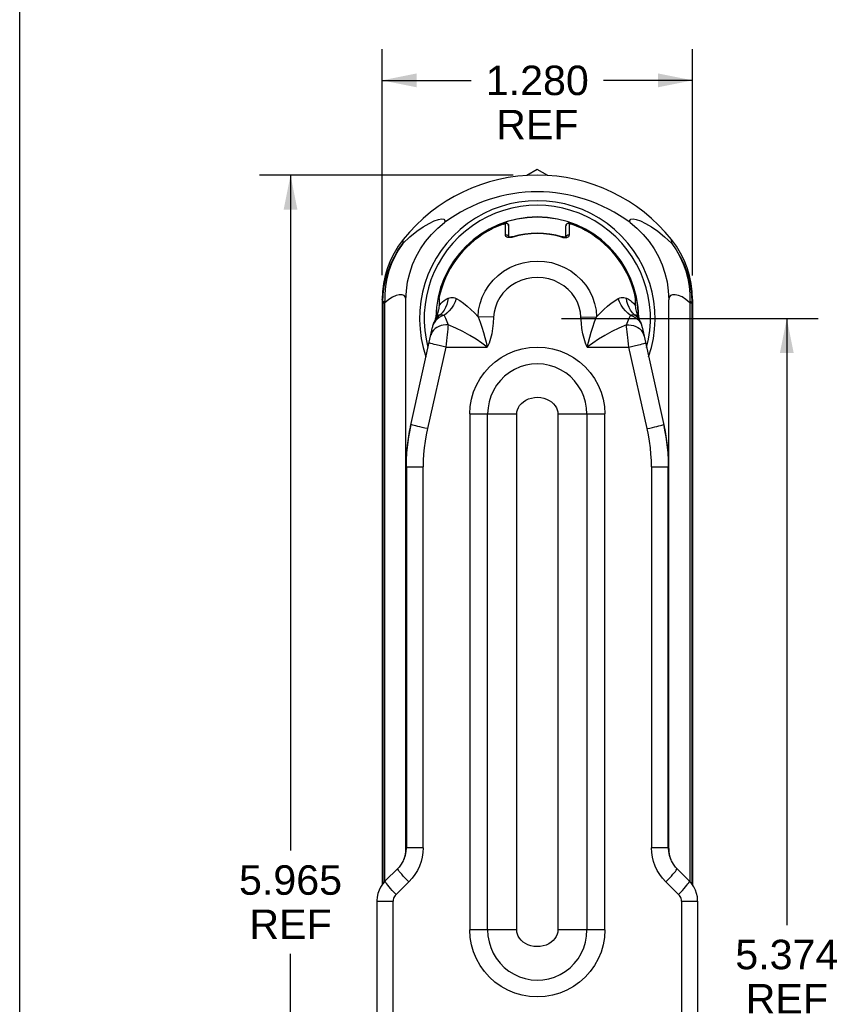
# Model space of a CAD drawing. Header units: inches. Extents: x 0 to 15.7, y 0 to 12.1.
# Tile 2 of 13: x 0 to 3.4, y 3.3 to 7.4. Entities that reach past the tile are written whole.
import ezdxf

# ---------------------------------------------------------------- set-up
doc = ezdxf.new("R2010")
doc.units = ezdxf.units.IN
doc.header["$LTSCALE"] = 0.864286
doc.header["$MEASUREMENT"] = 0
doc.layers.get('0').update_dxf_attribs({"linetype": 'CONTINUOUS'})
doc.styles.get("Standard").update_dxf_attribs({"font": 'arial.ttf'})
doc.dimstyles.new('DIMSTYLE_1', dxfattribs={"dimtxt": 0.121429, "dimasz": 0.142857, "dimexe": 0.09, "dimexo": 0.07, "dimgap": 0.0425, "dimtad": 0, "dimtih": 1, "dimtoh": 1, "dimdec": 3, "dimzin": 4, "dimdsep": 46, "dimtxsty": 'Standard', "dimblk": '_FILLED', "dimblk1": '_FILLED', "dimblk2": '_FILLED', "dimcen": 0.09, "dimadec": 3, "dimazin": 1, "dimtfac": 1, "dimtdec": 3, "dimtofl": 0, "dimtmove": 0, "dimatfit": 3, "dimldrblk": '_FILLED', "dimfxl": 0, "dimtolj": 1, "dimtzin": 4, "dimarcsym": 0})

# ---------------------------------------------------------------- blocks, each defined once
blk = doc.blocks.new('_FILLED')
at = {"color": 0, "linetype": 'ByBlock'}
blk.add_solid([(0, 0), (-1, 0.2), (-1, -0.2)], dxfattribs=at)
blk = doc.blocks.new('*D6')
at = {"color": 2, "linetype": 'Continuous'}
for p, q in [((2.0325, 6.7643), (0.9873, 6.7643)), ((1.1158, 6.7643), (1.1158, 3.9813)), ((1.1158, 0.7998), (1.1158, 3.5563)), ((1.7682, 0.7998), (0.9873, 0.7998))]:
    blk.add_line(p, q, dxfattribs=at)
at = {"color": 2, "linetype": 'Continuous', "xscale": 0.1428571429, "yscale": 0.1428571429, "zscale": 0.1428571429}
for p, rotation in [((1.1158, 6.7643), 90), ((1.1158, 0.7998), 270)]:
    blk.add_blockref('_FILLED', p, dxfattribs=dict(at, rotation=rotation))
at = {"color": 2, "linetype": 'Continuous', "insert": (1.1158, 3.9206), "char_height": 0.12143, "width": 0.424323, "attachment_point": 2, "line_spacing_factor": 0.9}
blk.add_mtext('5.965\\PREF', dxfattribs=at)
blk = doc.blocks.new('*D7')
at = {"color": 2, "linetype": 'Continuous'}
for p, q in [((1.4928, 6.3515), (1.4928, 7.2833)), ((2.7723, 6.3514), (2.7723, 7.2833)), ((1.4928, 7.1548), (1.8597, 7.1548)), ((2.7723, 7.1548), (2.4054, 7.1548))]:
    blk.add_line(p, q, dxfattribs=at)
at = {"color": 2, "linetype": 'Continuous', "xscale": 0.1428571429, "yscale": 0.1428571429, "zscale": 0.1428571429, "rotation": 180}
blk.add_blockref('_FILLED', (1.4928, 7.1548), dxfattribs=at)
at = {"color": 2, "linetype": 'Continuous', "xscale": 0.1428571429, "yscale": 0.1428571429, "zscale": 0.1428571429}
blk.add_blockref('_FILLED', (2.7723, 7.1548), dxfattribs=at)
at = {"color": 2, "linetype": 'Continuous', "insert": (2.1325, 7.2155), "char_height": 0.12143, "width": 0.424323, "attachment_point": 2, "line_spacing_factor": 0.9}
blk.add_mtext('1.280\\PREF', dxfattribs=at)
blk = doc.blocks.new('*D8')
at = {"color": 2, "linetype": 'Continuous'}
for p, q in [((2.2325, 6.1738), (3.289, 6.1738)), ((3.1604, 6.1738), (3.1604, 3.6744)), ((3.1604, 0.7998), (3.1604, 3.2494)), ((2.4969, 0.7998), (3.289, 0.7998))]:
    blk.add_line(p, q, dxfattribs=at)
at = {"color": 2, "linetype": 'Continuous', "xscale": 0.1428571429, "yscale": 0.1428571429, "zscale": 0.1428571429}
for p, rotation in [((3.1604, 6.1738), 90), ((3.1604, 0.7998), 270)]:
    blk.add_blockref('_FILLED', p, dxfattribs=dict(at, rotation=rotation))
at = {"color": 2, "linetype": 'Continuous', "insert": (3.1604, 3.6137), "char_height": 0.12143, "width": 0.424323, "attachment_point": 2, "line_spacing_factor": 0.9}
blk.add_mtext('5.374\\PREF', dxfattribs=at)

msp = doc.modelspace()

# ---------------------------------------------------------------- linework, layer by layer
at = {"color": 7, "linetype": 'Continuous'}
for p, q in [((0, 0), (0, 12.1429)), ((2.1325, 6.7875), (2.089, 6.7624)), ((2.176, 6.7624), (2.1325, 6.7875)), ((1.9914, 6.5622), (1.9934, 6.5629)), ((1.9914, 6.5622), (1.9914, 6.5622)), ((1.9939, 6.5631), (1.9921, 6.5624)), ((1.9956, 6.5637), (1.9934, 6.5629)), ((1.9953, 6.5636), (1.9971, 6.5642)), ((2.0119, 6.5626), (2.0132, 6.5607)), ((2.0144, 6.556), (2.0144, 6.5095)), ((2.2506, 6.556), (2.2509, 6.5582)), ((2.2507, 6.557), (2.2506, 6.556)), ((2.2506, 6.5099), (2.2506, 6.556)), ((2.2509, 6.5582), (2.2517, 6.5603)), ((2.2517, 6.5603), (2.2529, 6.5622)), ((2.2697, 6.5636), (2.2717, 6.5629)), ((2.2713, 6.563), (2.2737, 6.5622)), ((2.2737, 6.5622), (2.273, 6.5624)), ((2.2737, 6.5622), (2.2737, 6.5622)), ((1.5791, 6.4933), (1.5788, 6.4879)), ((1.5794, 6.4986), (1.5791, 6.4933)), ((2.0317, 6.509), (2.027, 6.5078)), ((2.0317, 6.509), (2.0313, 6.5105)), ((2.2338, 6.5105), (2.2334, 6.509)), ((2.2334, 6.509), (2.238, 6.5079)), ((2.251, 6.5109), (2.2506, 6.5088)), ((2.2511, 6.5099), (2.251, 6.5099)), ((2.2637, 6.5303), (2.2636, 6.517)), ((2.686, 6.4933), (2.6857, 6.4986)), ((2.6862, 6.4879), (2.686, 6.4933)), ((1.5788, 6.4879), (1.5785, 6.4824)), ((2.6865, 6.4824), (2.6862, 6.4879)), ((1.4928, 6.2515), (1.4928, 3.8397)), ((1.4966, 6.2408), (1.4928, 6.2515)), ((1.5912, 3.9888), (1.5912, 6.2506)), ((1.7275, 6.2564), (1.7275, 6.2258)), ((2.5376, 6.2258), (2.5376, 6.2564)), ((2.6739, 3.9888), (2.6739, 6.2506)), ((2.7723, 6.2515), (2.7685, 6.2408)), ((2.7723, 6.2514), (2.7723, 3.8396)), ((1.4966, 6.2408), (1.4966, 3.8451)), ((1.4966, 6.2378), (1.5039, 6.2378)), ((1.5039, 3.8537), (1.5039, 6.2378)), ((2.7612, 6.2378), (2.7613, 6.2398)), ((2.7612, 6.2378), (2.7612, 3.8537)), ((2.7612, 6.2378), (2.7685, 6.2378)), ((2.7613, 6.2398), (2.7614, 6.2436)), ((2.7685, 6.2408), (2.7685, 3.8451)), ((1.7132, 6.1738), (1.7129, 6.1723)), ((1.716, 6.173), (1.7134, 6.1694)), ((1.7204, 6.1714), (1.7134, 6.1643)), ((1.7143, 6.1772), (1.7146, 6.1778)), ((1.7147, 6.1766), (1.7146, 6.1778)), ((1.7152, 6.1778), (1.7146, 6.1778)), ((1.7148, 6.1717), (1.7157, 6.1731)), ((1.7152, 6.1767), (1.7152, 6.1778)), ((1.7157, 6.1731), (1.7178, 6.1764)), ((1.7167, 6.1785), (1.7173, 6.1788)), ((1.7191, 6.1787), (1.7192, 6.1791)), ((1.9526, 6.179), (1.8882, 6.1811)), ((2.3124, 6.179), (2.3769, 6.1811)), ((2.5446, 6.1714), (2.5517, 6.1643)), ((2.5458, 6.1799), (2.5469, 6.1793)), ((2.5469, 6.1793), (2.5478, 6.1788)), ((2.5478, 6.1788), (2.5484, 6.1785)), ((2.5491, 6.173), (2.5517, 6.1694)), ((2.5498, 6.1782), (2.5498, 6.1778)), ((2.5499, 6.177), (2.5498, 6.1778)), ((2.5505, 6.1778), (2.5498, 6.1778)), ((2.5505, 6.1733), (2.5507, 6.1722)), ((2.5507, 6.1722), (2.5511, 6.1711)), ((2.5512, 6.1702), (2.5517, 6.1694)), ((2.5516, 6.1745), (2.5518, 6.1738)), ((2.5522, 6.1723), (2.5518, 6.1738)), ((1.6104, 5.7287), (1.7011, 6.1379)), ((2.5639, 6.1379), (2.6547, 5.7287)), ((1.756, 6.0557), (1.68, 5.7197)), ((1.756, 6.0557), (1.7341, 6.0606)), ((1.756, 6.0557), (1.9266, 6.0557)), ((2.3385, 6.0557), (2.509, 6.0557)), ((2.509, 6.0557), (2.5309, 6.0606)), ((2.5851, 5.7197), (2.509, 6.0557)), ((2.5309, 6.0606), (2.5498, 6.0651)), ((1.8541, 5.7801), (1.8541, 3.6541)), ((1.8541, 5.7801), (2.0478, 5.7801)), ((1.9279, 3.6541), (1.9279, 5.7801)), ((2.0478, 3.6541), (2.0478, 5.7801)), ((2.2173, 5.7801), (2.2173, 3.6541)), ((2.2173, 5.7801), (2.411, 5.7801)), ((2.3371, 5.7801), (2.3371, 3.6541)), ((2.411, 3.6541), (2.411, 5.7801)), ((1.613, 5.7363), (1.6122, 5.7367)), ((2.6521, 5.7363), (2.6529, 5.7367)), ((1.593, 5.562), (1.5912, 5.5538)), ((1.593, 5.562), (1.593, 3.9932)), ((1.593, 5.562), (1.6623, 5.562)), ((1.6623, 3.9932), (1.6623, 5.562)), ((2.6028, 5.562), (2.6028, 3.9932)), ((2.6028, 5.562), (2.6721, 5.562)), ((2.6721, 3.9932), (2.6721, 5.562)), ((2.6739, 5.5538), (2.6721, 5.562)), ((1.5912, 3.9888), (1.593, 3.9932)), ((1.6623, 3.9932), (1.593, 3.9932)), ((2.6721, 3.9932), (2.6028, 3.9932)), ((2.6721, 3.9932), (2.6739, 3.9888)), ((1.5838, 3.9473), (1.5838, 3.9473)), ((2.6813, 3.9473), (2.6813, 3.9471)), ((1.5575, 3.9078), (1.5063, 3.8563)), ((2.7588, 3.8563), (2.7076, 3.9078)), ((1.6027, 3.8523), (1.5505, 3.8008)), ((2.7146, 3.8008), (2.6624, 3.8523)), ((1.4719, 3.7729), (1.4719, 1.1988)), ((1.4719, 3.7729), (1.5388, 3.7729)), ((1.5388, 1.1988), (1.5388, 3.7729)), ((2.7263, 3.7729), (2.7931, 3.7729)), ((2.7263, 3.7729), (2.7263, 1.1988)), ((2.7931, 3.7729), (2.7931, 1.1988)), ((2.0478, 3.6541), (1.8541, 3.6541)), ((2.411, 3.6541), (2.2173, 3.6541))]:
    msp.add_line(p, q, dxfattribs=at)
for points in [[(1.5785, 6.4824), (1.608, 6.5105), (1.6361, 6.5334), (1.6624, 6.5516), (1.6863, 6.5655), (1.7073, 6.5755), (1.7248, 6.5815), (1.7384, 6.5839), (1.7473, 6.5826), (1.7513, 6.5775), (1.7504, 6.5688)], [(2.5146, 6.5688), (2.5139, 6.5775), (2.5178, 6.5826), (2.5268, 6.5839), (2.5402, 6.5815), (2.5577, 6.5755), (2.5787, 6.5656), (2.6026, 6.5517), (2.6289, 6.5334), (2.657, 6.5105), (2.6865, 6.4824)], [(1.5912, 6.2506), (1.593, 6.2879), (1.5981, 6.3245), (1.6067, 6.3605), (1.6185, 6.3956), (1.6334, 6.4292), (1.6514, 6.4612), (1.6724, 6.4915), (1.696, 6.5198), (1.722, 6.5455), (1.7504, 6.5688)], [(1.951, 6.5451), (1.9467, 6.5429), (1.9426, 6.5408), (1.9386, 6.5388), (1.9349, 6.5368), (1.9315, 6.535), (1.9285, 6.5333)], [(1.9971, 6.5641), (1.9986, 6.5646), (1.9998, 6.565), (2.0007, 6.5652), (2.0013, 6.5653), (2.0015, 6.5653)], [(2.0144, 6.556), (2.0144, 6.5569), (2.0142, 6.5581), (2.0139, 6.5593), (2.0134, 6.5605), (2.0127, 6.5616), (2.0118, 6.5627), (2.0107, 6.5637), (2.0095, 6.5645), (2.008, 6.5652), (2.0065, 6.5657), (2.0051, 6.5658), (2.0038, 6.5658), (2.0027, 6.5657), (2.0017, 6.5655), (2.0008, 6.5653), (1.9997, 6.565), (1.9985, 6.5646)], [(2.0015, 6.517), (2.0014, 6.5303), (2.0015, 6.5417), (2.0015, 6.5579)], [(2.0015, 6.5653), (2.0037, 6.5658), (2.0059, 6.5657), (2.0081, 6.5652)], [(2.0015, 6.5579), (2.0015, 6.5627), (2.0015, 6.5653)], [(2.0081, 6.5652), (2.0101, 6.5641), (2.0119, 6.5626)], [(2.0132, 6.5607), (2.0141, 6.5584), (2.0144, 6.556)], [(2.2578, 6.5655), (2.2562, 6.5649), (2.2549, 6.5641), (2.2537, 6.5631), (2.2527, 6.562), (2.2519, 6.5608), (2.2513, 6.5596), (2.2509, 6.5583), (2.2507, 6.557)], [(2.2529, 6.5622), (2.2545, 6.5638), (2.2565, 6.565), (2.2588, 6.5657), (2.2612, 6.5658), (2.2636, 6.5653)], [(2.2648, 6.5651), (2.2639, 6.5654), (2.263, 6.5656), (2.262, 6.5658), (2.2608, 6.5659), (2.2593, 6.5658), (2.2578, 6.5655)], [(2.2636, 6.5653), (2.2636, 6.5627), (2.2636, 6.5579), (2.2636, 6.5509), (2.2637, 6.5303)], [(2.2636, 6.5653), (2.2638, 6.5653), (2.2644, 6.5652), (2.2653, 6.565)], [(2.2648, 6.5651), (2.2665, 6.5646), (2.2681, 6.5641), (2.2698, 6.5635)], [(2.2682, 6.5641), (2.2669, 6.5645), (2.2658, 6.5649)], [(2.3366, 6.5333), (2.3335, 6.535), (2.3302, 6.5368), (2.3265, 6.5388), (2.3225, 6.5408), (2.3184, 6.5429), (2.314, 6.5451)], [(2.5146, 6.5688), (2.5432, 6.5454), (2.5692, 6.5196), (2.5929, 6.4913), (2.6138, 6.461), (2.6318, 6.4289), (2.6467, 6.3953), (2.6585, 6.3603), (2.667, 6.3242), (2.6721, 6.2878), (2.6739, 6.2506)], [(1.5793, 6.4986), (1.5596, 6.4717), (1.5423, 6.4434), (1.5274, 6.4136), (1.5151, 6.3826), (1.5054, 6.3507), (1.4984, 6.318), (1.4942, 6.285), (1.4928, 6.2514)], [(2.0106, 6.5156), (2.0086, 6.5167), (2.0063, 6.5173), (2.0039, 6.5174), (2.0015, 6.517)], [(2.0108, 6.5075), (2.0076, 6.5085), (2.0051, 6.51), (2.0031, 6.5119), (2.0019, 6.5142), (2.0015, 6.517)], [(2.0144, 6.5088), (2.0142, 6.5107), (2.0134, 6.5126), (2.0122, 6.5142), (2.0106, 6.5156)], [(2.0183, 6.5068), (2.0144, 6.5069), (2.0108, 6.5075)], [(2.018, 6.5088), (2.0161, 6.5091), (2.0148, 6.5095)], [(2.0268, 6.5094), (2.0234, 6.5089), (2.0205, 6.5087), (2.018, 6.5088)], [(2.027, 6.5078), (2.0226, 6.5071), (2.0183, 6.5068)], [(2.0313, 6.5105), (2.0305, 6.5103), (2.0268, 6.5094)], [(2.2471, 6.5088), (2.2446, 6.5087), (2.2417, 6.5089), (2.2384, 6.5094), (2.2348, 6.5102), (2.2338, 6.5105)], [(2.238, 6.5079), (2.2424, 6.5071), (2.2466, 6.5068)], [(2.2466, 6.5068), (2.2506, 6.5069), (2.2542, 6.5075)], [(2.251, 6.5099), (2.2504, 6.5095), (2.249, 6.5091), (2.2471, 6.5088)], [(2.2636, 6.517), (2.2614, 6.5174), (2.2592, 6.5173), (2.257, 6.5168), (2.255, 6.5159), (2.2532, 6.5146), (2.2518, 6.5129), (2.251, 6.5109)], [(2.2542, 6.5075), (2.2573, 6.5085), (2.2599, 6.51), (2.2619, 6.5119), (2.2631, 6.5142), (2.2636, 6.517)], [(2.7723, 6.2514), (2.7709, 6.285), (2.7667, 6.318), (2.7597, 6.3507), (2.75, 6.3826), (2.7376, 6.4136), (2.7227, 6.4434), (2.7055, 6.4717), (2.6857, 6.4986)], [(1.4966, 6.2408), (1.4979, 6.2731), (1.5019, 6.3053), (1.5085, 6.3372), (1.5177, 6.3684), (1.5294, 6.3986), (1.5435, 6.4279), (1.5599, 6.4559), (1.5785, 6.4824)], [(1.5785, 6.4824), (1.5608, 6.4562), (1.5452, 6.4285), (1.532, 6.3996), (1.5212, 6.3696), (1.513, 6.3388), (1.5073, 6.3074), (1.5042, 6.2755), (1.5037, 6.2436)], [(2.6865, 6.4824), (2.7051, 6.4559), (2.7216, 6.4279), (2.7357, 6.3985), (2.7474, 6.3682), (2.7566, 6.337), (2.7632, 6.3053), (2.7671, 6.2731), (2.7685, 6.2408)], [(2.6865, 6.4824), (2.7044, 6.4561), (2.7199, 6.4285), (2.7331, 6.3995), (2.7439, 6.3694), (2.7522, 6.3386), (2.7578, 6.3073), (2.7609, 6.2757), (2.7614, 6.2436)], [(1.8882, 6.1811), (1.8907, 6.2082), (1.8964, 6.235), (1.9054, 6.2612), (1.9175, 6.2863), (1.9326, 6.3099), (1.9505, 6.3317), (1.9709, 6.3513), (1.9936, 6.3685), (2.0187, 6.3832), (2.0455, 6.3949), (2.0736, 6.4034), (2.1026, 6.4086), (2.1321, 6.4104), (2.1615, 6.4087), (2.1904, 6.4037), (2.2184, 6.3953), (2.2451, 6.3838), (2.2701, 6.3694), (2.293, 6.3523), (2.3137, 6.3327), (2.3318, 6.3108), (2.3472, 6.287), (2.3595, 6.2616), (2.3686, 6.2351), (2.3744, 6.2082), (2.3769, 6.1811)], [(2.3124, 6.179), (2.3104, 6.2), (2.3055, 6.2204), (2.2979, 6.2404), (2.2876, 6.2596), (2.2748, 6.2773), (2.2596, 6.2935), (2.2424, 6.3077), (2.2232, 6.3198), (2.2023, 6.3295), (2.1801, 6.3368), (2.157, 6.3412), (2.1334, 6.3428), (2.1098, 6.3414), (2.0866, 6.3372), (2.0644, 6.3302), (2.0434, 6.3206), (2.0241, 6.3086), (2.0065, 6.2945), (1.991, 6.2782), (1.9778, 6.2602), (1.9674, 6.2409), (1.9596, 6.2206), (1.9547, 6.2001), (1.9526, 6.179)], [(1.5912, 6.2506), (1.5892, 6.261), (1.5837, 6.2679), (1.5751, 6.2715), (1.5639, 6.2717), (1.5507, 6.2687), (1.536, 6.2621), (1.5202, 6.2518), (1.5039, 6.2378)], [(1.7275, 6.2258), (1.7316, 6.2314), (1.7366, 6.237), (1.7424, 6.2427), (1.7492, 6.2481), (1.7567, 6.253), (1.7651, 6.2574)], [(1.7651, 6.2574), (1.7631, 6.244), (1.7595, 6.2311), (1.7545, 6.219), (1.7482, 6.2077), (1.7405, 6.1975), (1.7316, 6.1885)], [(1.7988, 6.2556), (1.7935, 6.242), (1.7869, 6.2289), (1.779, 6.2166), (1.7699, 6.2053), (1.7597, 6.195), (1.7486, 6.1861)], [(1.7651, 6.2574), (1.7704, 6.2593), (1.7759, 6.2604), (1.7815, 6.2606), (1.7872, 6.2598), (1.7929, 6.2582), (1.7988, 6.2556)], [(1.7988, 6.2556), (1.8132, 6.2471), (1.8279, 6.2366), (1.8429, 6.2245), (1.8581, 6.211), (1.8731, 6.1964), (1.8882, 6.1811)], [(2.3769, 6.1811), (2.3917, 6.1962), (2.4067, 6.2107), (2.4217, 6.2241), (2.4367, 6.2363), (2.4516, 6.2469), (2.4663, 6.2556)], [(2.4663, 6.2556), (2.4721, 6.2582), (2.4779, 6.2598), (2.4836, 6.2606), (2.4892, 6.2604), (2.4946, 6.2593), (2.5, 6.2574)], [(2.5165, 6.1861), (2.5056, 6.1949), (2.4954, 6.2051), (2.4863, 6.2164), (2.4783, 6.2287), (2.4716, 6.2419), (2.4663, 6.2556)], [(2.5334, 6.1885), (2.5247, 6.1973), (2.517, 6.2075), (2.5107, 6.2187), (2.5056, 6.2309), (2.502, 6.2439), (2.5, 6.2574)], [(2.5, 6.2574), (2.5083, 6.253), (2.5159, 6.2481), (2.5226, 6.2427), (2.5285, 6.237), (2.5335, 6.2314), (2.5376, 6.2258)], [(2.7612, 6.2378), (2.7448, 6.2519), (2.7291, 6.2622), (2.7143, 6.2687), (2.7011, 6.2717), (2.69, 6.2715), (2.6814, 6.2679), (2.6758, 6.261), (2.6739, 6.2506)], [(1.5037, 6.2436), (1.5018, 6.2431), (1.5001, 6.2427), (1.4988, 6.2422), (1.4978, 6.2417), (1.497, 6.2413), (1.4966, 6.2408)], [(1.5037, 6.2436), (1.5037, 6.2426), (1.5039, 6.2378)], [(1.7275, 6.2258), (1.7273, 6.2206), (1.7267, 6.2152), (1.7256, 6.2096), (1.724, 6.2038), (1.722, 6.198), (1.7196, 6.1921)], [(2.5455, 6.1921), (2.5431, 6.198), (2.5411, 6.2038), (2.5395, 6.2096), (2.5384, 6.2152), (2.5378, 6.2206), (2.5376, 6.2258)], [(2.7614, 6.2436), (2.7633, 6.2431), (2.7649, 6.2427), (2.7663, 6.2422), (2.7673, 6.2417), (2.768, 6.2413), (2.7685, 6.2408)], [(1.7036, 6.1473), (1.705, 6.1516), (1.7066, 6.1556), (1.7082, 6.1595), (1.7099, 6.163), (1.7117, 6.1663), (1.7134, 6.1694)], [(1.7129, 6.1723), (1.7125, 6.1708), (1.7123, 6.1692)], [(1.7132, 6.1738), (1.7134, 6.1745), (1.7136, 6.1752)], [(1.7134, 6.1694), (1.7139, 6.1702), (1.7144, 6.171), (1.7148, 6.1717)], [(1.7136, 6.1752), (1.7139, 6.1759), (1.7141, 6.1765), (1.7143, 6.1772)], [(1.714, 6.1711), (1.7144, 6.1723), (1.7147, 6.1734), (1.7149, 6.1745)], [(1.714, 6.1711), (1.7143, 6.1722), (1.7146, 6.1733), (1.7147, 6.1744)], [(1.7147, 6.1744), (1.7148, 6.1755), (1.7147, 6.1766)], [(1.7149, 6.1745), (1.7151, 6.1756), (1.7152, 6.1767)], [(1.7152, 6.1778), (1.7153, 6.1782), (1.7153, 6.1783), (1.7153, 6.1781), (1.7154, 6.1776), (1.7155, 6.1776), (1.7155, 6.1778), (1.7157, 6.1778), (1.7158, 6.1779), (1.716, 6.178), (1.7162, 6.1782), (1.7167, 6.1785)], [(1.7316, 6.1885), (1.7281, 6.1857), (1.7248, 6.1828), (1.7217, 6.1797), (1.7187, 6.1764), (1.716, 6.173)], [(1.7173, 6.1788), (1.7182, 6.1793), (1.7187, 6.1796)], [(1.7178, 6.1764), (1.7184, 6.1774), (1.7188, 6.1782), (1.7191, 6.1787)], [(1.7193, 6.1858), (1.721, 6.1865), (1.7228, 6.1872), (1.7248, 6.1877), (1.7269, 6.1881), (1.7292, 6.1884), (1.7316, 6.1885)], [(1.7486, 6.1861), (1.7383, 6.1825), (1.7288, 6.1775), (1.7204, 6.1714)], [(1.7316, 6.1885), (1.7343, 6.1892), (1.7371, 6.1895), (1.7399, 6.1893), (1.7428, 6.1886), (1.7457, 6.1876), (1.7486, 6.1861)], [(1.7486, 6.1861), (1.7516, 6.1804), (1.7545, 6.1743), (1.7574, 6.168), (1.7602, 6.1615), (1.763, 6.1547), (1.7657, 6.1479)], [(1.8882, 6.1811), (1.8964, 6.159), (1.9038, 6.1372), (1.9105, 6.116), (1.9165, 6.0954), (1.9218, 6.0755), (1.9266, 6.0557)], [(1.9526, 6.179), (1.9511, 6.1549), (1.9484, 6.1322), (1.9447, 6.1108), (1.9398, 6.0909), (1.9337, 6.0725), (1.9266, 6.0557)], [(2.3385, 6.0557), (2.3313, 6.0725), (2.3253, 6.0909), (2.3204, 6.1108), (2.3166, 6.1322), (2.314, 6.1549), (2.3124, 6.179)], [(2.3385, 6.0557), (2.3435, 6.0761), (2.3487, 6.0962), (2.3547, 6.1166), (2.3614, 6.1377), (2.3688, 6.1592), (2.3769, 6.1811)], [(2.4993, 6.1479), (2.5022, 6.155), (2.505, 6.1618), (2.5079, 6.1684), (2.5107, 6.1746), (2.5136, 6.1806), (2.5165, 6.1861)], [(2.5165, 6.1861), (2.5193, 6.1876), (2.5222, 6.1886), (2.5251, 6.1893), (2.528, 6.1895), (2.5307, 6.1892), (2.5334, 6.1885)], [(2.5165, 6.1861), (2.5267, 6.1825), (2.5363, 6.1775), (2.5446, 6.1714)], [(2.5334, 6.1885), (2.5369, 6.1857), (2.5402, 6.1828), (2.5434, 6.1797), (2.5463, 6.1764), (2.5491, 6.173)], [(2.5334, 6.1885), (2.5359, 6.1884), (2.5381, 6.1881), (2.5403, 6.1877), (2.5423, 6.1872), (2.5441, 6.1865), (2.5457, 6.1858)], [(2.5459, 6.1791), (2.546, 6.1787), (2.5462, 6.1782), (2.5467, 6.1774), (2.5473, 6.1764), (2.5498, 6.1724)], [(2.5484, 6.1785), (2.5489, 6.1782), (2.5491, 6.178), (2.5493, 6.1779), (2.5494, 6.1778), (2.5495, 6.1778), (2.5496, 6.1776), (2.5497, 6.1776), (2.5497, 6.1781), (2.5498, 6.1783), (2.5498, 6.1782)], [(2.5498, 6.1724), (2.5502, 6.1717), (2.5507, 6.171), (2.5512, 6.1702)], [(2.5501, 6.1746), (2.55, 6.1754), (2.5499, 6.1762), (2.5499, 6.177)], [(2.5511, 6.1711), (2.5507, 6.172), (2.5505, 6.1729), (2.5503, 6.1738), (2.5501, 6.1746)], [(2.5505, 6.1778), (2.5504, 6.1766), (2.5503, 6.1755), (2.5503, 6.1744), (2.5505, 6.1733)], [(2.5505, 6.1778), (2.5507, 6.1772), (2.551, 6.1765), (2.5512, 6.1759), (2.5514, 6.1752), (2.5516, 6.1745)], [(2.5517, 6.1694), (2.5534, 6.1663), (2.5551, 6.163), (2.5569, 6.1595), (2.5585, 6.1556), (2.5601, 6.1516), (2.5615, 6.1473)], [(2.553, 6.167), (2.553, 6.1676), (2.5528, 6.1692), (2.5525, 6.1708), (2.5522, 6.1723)], [(1.7657, 6.1479), (1.7554, 6.1478), (1.7453, 6.1465), (1.7359, 6.1443), (1.7271, 6.1411), (1.7189, 6.1369), (1.7115, 6.1317), (1.7052, 6.1257), (1.7, 6.1189), (1.696, 6.1114), (1.6935, 6.1035)], [(1.7011, 6.1379), (1.7015, 6.1395), (1.7019, 6.1411), (1.7023, 6.1427), (1.7027, 6.1442), (1.7032, 6.1457), (1.7036, 6.1473)], [(1.7134, 6.1643), (1.7077, 6.1561), (1.7036, 6.1473)], [(1.7657, 6.1479), (1.7645, 6.1391), (1.7632, 6.1292), (1.7619, 6.1184), (1.7606, 6.1069), (1.7594, 6.0946), (1.7582, 6.0819), (1.7571, 6.0689), (1.756, 6.0557)], [(1.9266, 6.0557), (1.9044, 6.072), (1.8802, 6.0883), (1.854, 6.1042), (1.826, 6.1196), (1.7965, 6.1344), (1.7657, 6.1479)], [(2.4993, 6.1479), (2.4686, 6.1344), (2.4391, 6.1196), (2.4111, 6.1042), (2.3847, 6.0883), (2.3606, 6.0719), (2.3385, 6.0557)], [(2.509, 6.0557), (2.508, 6.0689), (2.5069, 6.0819), (2.5057, 6.0946), (2.5045, 6.1069), (2.5032, 6.1184), (2.5019, 6.1292), (2.5006, 6.1391), (2.4993, 6.1479)], [(2.4993, 6.1479), (2.5097, 6.1478), (2.5198, 6.1465), (2.5292, 6.1443), (2.538, 6.1411), (2.5462, 6.1369), (2.5535, 6.1317), (2.5599, 6.1257), (2.5651, 6.1189), (2.569, 6.1114), (2.5716, 6.1035)], [(2.5517, 6.1643), (2.5574, 6.1561), (2.5615, 6.1473)], [(2.5615, 6.1473), (2.5619, 6.1457), (2.5624, 6.1442), (2.5628, 6.1427), (2.5632, 6.1411), (2.5636, 6.1395), (2.5639, 6.1379)], [(1.7341, 6.0606), (1.7153, 6.0651), (1.7071, 6.067), (1.7001, 6.0688), (1.6944, 6.0703), (1.6901, 6.0714), (1.6875, 6.0723), (1.6867, 6.0727)], [(1.8541, 5.7801), (1.8559, 5.8112), (1.8611, 5.8414), (1.8697, 5.8709), (1.8815, 5.8993), (1.8966, 5.9263), (1.9145, 5.9514), (1.9352, 5.9744), (1.9584, 5.9951), (1.9838, 6.013), (2.0112, 6.0281), (2.04, 6.0399), (2.07, 6.0486), (2.1008, 6.0538), (2.1325, 6.0556)], [(2.1325, 6.0556), (2.1643, 6.0538), (2.1951, 6.0486), (2.2252, 6.0399), (2.2541, 6.028), (2.2815, 6.0129), (2.307, 5.9949), (2.3301, 5.9742), (2.3508, 5.9511), (2.3687, 5.926), (2.3837, 5.8991), (2.3955, 5.8706), (2.4041, 5.8409), (2.4092, 5.8108), (2.411, 5.7801)], [(2.5498, 6.0651), (2.5579, 6.067), (2.565, 6.0688), (2.5707, 6.0703), (2.575, 6.0714), (2.5776, 6.0723), (2.5784, 6.0727)], [(2.3371, 5.7801), (2.3358, 5.8039), (2.3315, 5.8282), (2.3244, 5.852), (2.3143, 5.8749), (2.3015, 5.8966), (2.2863, 5.9164), (2.2688, 5.9342), (2.2494, 5.9497), (2.2282, 5.9627), (2.2058, 5.973), (2.1823, 5.9805), (2.1582, 5.9851), (2.1337, 5.9867), (2.1092, 5.9853), (2.0849, 5.981), (2.0615, 5.9738), (2.0389, 5.9638), (2.0175, 5.9509), (1.9979, 5.9357), (1.9804, 5.9182), (1.9649, 5.8985), (1.9519, 5.8771), (1.9416, 5.8542), (1.934, 5.8301), (1.9294, 5.8053), (1.9279, 5.7801)], [(2.0478, 5.7801), (2.0484, 5.7888), (2.0506, 5.7976), (2.0544, 5.8066), (2.0598, 5.8153), (2.0669, 5.8233), (2.0753, 5.8307), (2.0852, 5.837), (2.0962, 5.8421), (2.1083, 5.8459), (2.1209, 5.8482), (2.1339, 5.8488), (2.1468, 5.8478), (2.1593, 5.8452), (2.171, 5.8412), (2.1817, 5.836), (2.1911, 5.8296), (2.1992, 5.8224), (2.2058, 5.8144), (2.2109, 5.806), (2.2145, 5.7973), (2.2167, 5.7887), (2.2173, 5.7801)], [(1.593, 5.562), (1.5935, 5.5912), (1.5951, 5.6205), (1.5978, 5.6497), (1.6015, 5.6788), (1.6063, 5.7079), (1.6122, 5.7367)], [(1.68, 5.7197), (1.669, 5.7222), (1.6585, 5.7246), (1.6488, 5.7269), (1.64, 5.729), (1.632, 5.731), (1.6252, 5.7327), (1.6196, 5.7342), (1.6155, 5.7354), (1.613, 5.7363)], [(2.5851, 5.7197), (2.5961, 5.7222), (2.6066, 5.7246), (2.6163, 5.7269), (2.6251, 5.729), (2.633, 5.731), (2.6399, 5.7327), (2.6455, 5.7342), (2.6496, 5.7354), (2.6521, 5.7363)], [(2.6536, 5.7335), (2.6588, 5.7079), (2.6636, 5.6788), (2.6673, 5.6497), (2.67, 5.6205), (2.6715, 5.5912), (2.6721, 5.562)], [(1.68, 5.7197), (1.6746, 5.6937), (1.6702, 5.6676), (1.6667, 5.6413), (1.6643, 5.615), (1.6628, 5.5885), (1.6623, 5.562)], [(2.6028, 5.562), (2.6023, 5.5885), (2.6008, 5.615), (2.5983, 5.6413), (2.5949, 5.6676), (2.5905, 5.6937), (2.5851, 5.7197)], [(1.5838, 3.9473), (1.5889, 3.9625), (1.592, 3.9778), (1.593, 3.9932)], [(1.6623, 3.9932), (1.6613, 3.9738), (1.6584, 3.9547), (1.6536, 3.9357), (1.6469, 3.9173), (1.6384, 3.8996), (1.6282, 3.8828), (1.6163, 3.8671), (1.6027, 3.8523)], [(2.6624, 3.8523), (2.6488, 3.867), (2.6369, 3.8828), (2.6266, 3.8998), (2.6181, 3.9175), (2.6114, 3.9358), (2.6067, 3.9546), (2.6038, 3.9737), (2.6028, 3.9932)], [(2.6721, 3.9932), (2.6731, 3.9777), (2.6761, 3.9624), (2.6813, 3.9473)], [(1.5838, 3.9472), (1.5796, 3.9383), (1.572, 3.9254), (1.5627, 3.9134), (1.5575, 3.9078)], [(2.7076, 3.9078), (2.7025, 3.9132), (2.6932, 3.9253), (2.6854, 3.9384), (2.6813, 3.9472)], [(1.6027, 3.8523), (1.5946, 3.8606), (1.5868, 3.8688), (1.5799, 3.8764), (1.5737, 3.8835), (1.5683, 3.8899), (1.5638, 3.8957), (1.5603, 3.9005), (1.5581, 3.9042), (1.5572, 3.9067), (1.5575, 3.9078)], [(2.6624, 3.8523), (2.6705, 3.8606), (2.6782, 3.8688), (2.6852, 3.8764), (2.6914, 3.8835), (2.6968, 3.8899), (2.7013, 3.8957), (2.7047, 3.9005), (2.7069, 3.9042), (2.7079, 3.9067), (2.7076, 3.9078)], [(1.5063, 3.8563), (1.5042, 3.8542), (1.495, 3.8432), (1.4871, 3.831), (1.4808, 3.8179), (1.4761, 3.8039), (1.4731, 3.7896), (1.4719, 3.7751), (1.4719, 3.7729)], [(1.5505, 3.8008), (1.5424, 3.8091), (1.5348, 3.8172), (1.528, 3.8248), (1.5219, 3.8318), (1.5166, 3.8383), (1.5122, 3.844), (1.5089, 3.8488), (1.5068, 3.8526), (1.506, 3.8552), (1.5063, 3.8563)], [(2.7146, 3.8008), (2.7226, 3.8091), (2.7303, 3.8172), (2.7371, 3.8248), (2.7432, 3.8318), (2.7485, 3.8383), (2.7529, 3.844), (2.7562, 3.8488), (2.7583, 3.8526), (2.7591, 3.8552), (2.7588, 3.8563)], [(2.7931, 3.7729), (2.7931, 3.7758), (2.7919, 3.7902), (2.7889, 3.8043), (2.7842, 3.8181), (2.7777, 3.8314), (2.7697, 3.8436), (2.7603, 3.8547), (2.7588, 3.8563)], [(1.5505, 3.8008), (1.547, 3.7968), (1.5441, 3.7926), (1.5418, 3.788), (1.5401, 3.7831), (1.5391, 3.7781), (1.5388, 3.7729)], [(2.7263, 3.7729), (2.7259, 3.7781), (2.7249, 3.7831), (2.7233, 3.788), (2.721, 3.7926), (2.7181, 3.7968), (2.7146, 3.8008)], [(2.1325, 3.3785), (2.1008, 3.3804), (2.0699, 3.3856), (2.0398, 3.3943), (2.011, 3.4062), (1.9836, 3.4213), (1.9581, 3.4393), (1.935, 3.46), (1.9143, 3.483), (1.8964, 3.5081), (1.8814, 3.5351), (1.8696, 3.5636), (1.861, 3.5932), (1.8558, 3.6233), (1.8541, 3.6541)], [(1.9279, 3.6541), (1.9293, 3.6302), (1.9336, 3.6059), (1.9407, 3.5822), (1.9507, 3.5592), (1.9636, 3.5376), (1.9788, 3.5177), (1.9963, 3.4999), (2.0157, 3.4845), (2.0368, 3.4715), (2.0593, 3.4611), (2.0827, 3.4537), (2.1069, 3.4491), (2.1314, 3.4475), (2.1559, 3.4488), (2.1802, 3.4531), (2.2036, 3.4603), (2.2262, 3.4704), (2.2476, 3.4832), (2.2672, 3.4985), (2.2847, 3.516), (2.3002, 3.5356), (2.3132, 3.5571), (2.3235, 3.5799), (2.3311, 3.604), (2.3356, 3.6289), (2.3371, 3.6541)], [(2.2173, 3.6541), (2.2167, 3.6453), (2.2145, 3.6366), (2.2106, 3.6276), (2.2052, 3.6189), (2.1982, 3.6108), (2.1897, 3.6035), (2.1799, 3.5972), (2.1688, 3.592), (2.1568, 3.5883), (2.1442, 3.586), (2.1312, 3.5854), (2.1183, 3.5863), (2.1058, 3.5889), (2.094, 3.5929), (2.0834, 3.5982), (2.074, 3.6045), (2.0659, 3.6118), (2.0593, 3.6197), (2.0542, 3.6281), (2.0505, 3.6368), (2.0484, 3.6455), (2.0478, 3.6541)], [(2.411, 3.6541), (2.4092, 3.623), (2.404, 3.5927), (2.3954, 3.5632), (2.3835, 3.5348), (2.3685, 3.5079), (2.3506, 3.4827), (2.3299, 3.4597), (2.3067, 3.4391), (2.2812, 3.4212), (2.2539, 3.4061), (2.2251, 3.3942), (2.1951, 3.3856), (2.1643, 3.3804), (2.1325, 3.3785)]]:
    msp.add_lwpolyline(points, dxfattribs=at)
for centre, radius, start, end in [((2.1325, 6.0557), 0.7087, 38.6816, 141.3184), ((2.1325, 6.0557), 0.6398, 53.3272, 126.6728), ((2.1325, 6.1738), 0.4852, 340.9902, 199.0098), ((2.1325, 6.1738), 0.4662, 345.0365, 194.9635), ((2.1325, 6.1738), 0.418, 0.5507, 179.4493), ((2.1325, 6.1738), 0.4173, 0.5507, 179.4493), ((2.1325, 6.1738), 0.4134, 119.575, 168.463), ((2.1325, 6.1738), 0.4133, 109.9723, 116.05), ((2.1325, 6.1738), 0.4133, 63.95, 70.0277), ((2.1325, 6.1738), 0.4134, 11.537, 60.425), ((2.1325, 6.1738), 0.3516, 73.2627, 106.7373), ((2.1325, 6.1738), 0.3501, 73.2627, 106.7373), ((2.1325, 6.1738), 0.4134, 177.4558, 179.261), ((2.1325, 6.1738), 0.4134, 0.739, 2.5442)]:
    msp.add_arc(centre, radius, start, end, dxfattribs=at)
for centre, major_axis, ratio, start_param, end_param in [((2.3791, 5.5582), (0.1727, 0.7786), 0.987248, 1.570796, 1.791824), ((1.886, 5.5582), (0.1727, -0.7786), 0.987248, 1.349769, 1.570796), ((1.473, 3.9885), (0.0454, 0.1096), 0.995865, -1.558029, -1.176477), ((2.7921, 3.9885), (-0.0454, 0.1096), 0.995865, 1.176477, 1.558066)]:
    msp.add_ellipse(centre, major_axis=major_axis, ratio=ratio, start_param=start_param, end_param=end_param, dxfattribs=at)

# ---------------------------------------------------------------- dimensions: what is measured, and where the dimension line sits
at = {"color": 2, "linetype": 'Continuous'}
dim = msp.add_linear_dim(base=(2.7723, 7.15477), p1=(1.49277, 6.28147), p2=(2.7723, 6.28141), text='<>\\PREF', dimstyle='DIMSTYLE_1', dxfattribs=at)
dim.commit()
dim.dimension.update_dxf_attribs({"geometry": '*D7', "text_midpoint": (2.13254, 7.06369), "dimtype": 160})
for base, p1, p2, picture, middle in [((1.11583, 6.76432), (1.83815, 0.79975), (2.10254, 6.76432), '*D6', (1.11583, 3.76878)), ((3.1604, 6.1738), (2.4269, 0.7998), (2.1625, 6.1738), '*D8', (3.1604, 3.4619))]:
    dim = msp.add_linear_dim(base=base, p1=p1, p2=p2, angle=90, text='<>\\PREF', dimstyle='DIMSTYLE_1', dxfattribs=at)
    dim.commit()
    dim.dimension.update_dxf_attribs({"geometry": picture, "text_midpoint": middle, "dimtype": 160})

doc.saveas('drawing.dxf')
